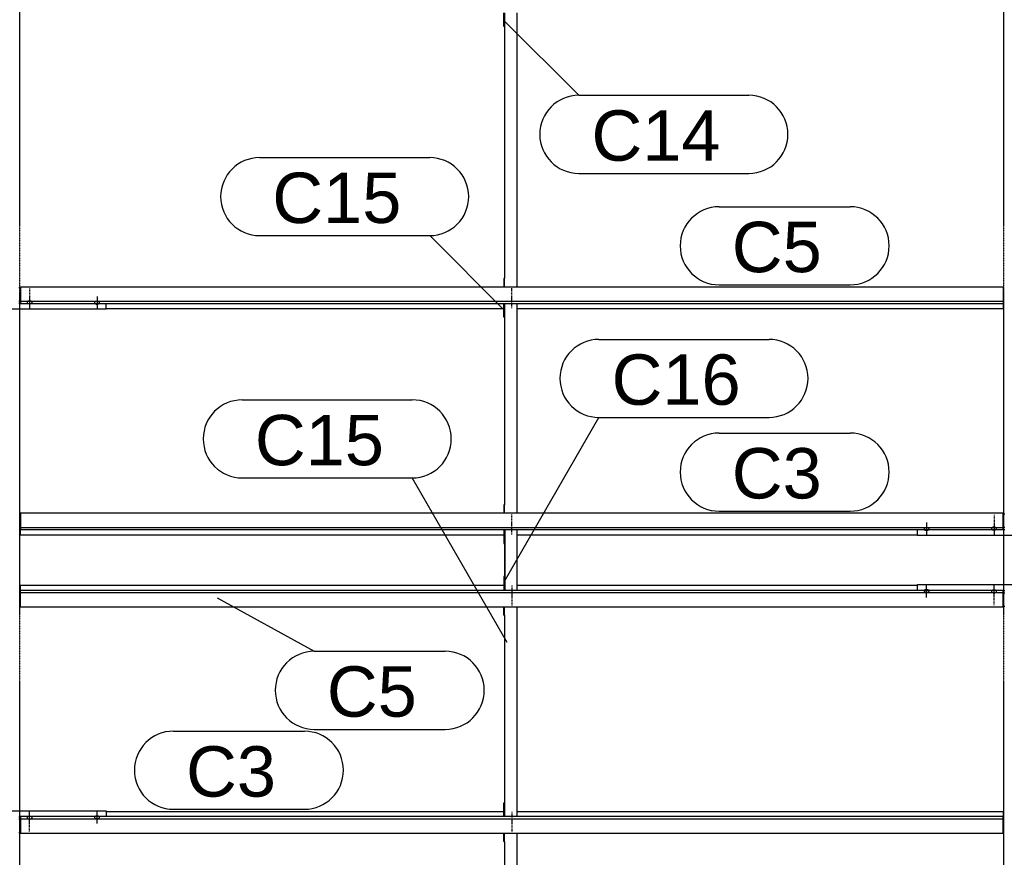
# Model space of a CAD drawing. Header units: millimetres. Extents: x -4888 to 73862, y -29046 to 15504.
# Tile 55 of 111: x 21000 to 24501, y 4238 to 7215. Entities that reach past the tile are written whole.
import ezdxf

# ---------------------------------------------------------------- set-up
doc = ezdxf.new("R2010")
doc.units = ezdxf.units.MM
doc.linetypes.add('DXK_LINE_DOT2', pattern=[3.9198, 1.9599, -1.9599])
doc.linetypes.add('DXK_LINE_DOT3', pattern=[5.9187, 2.979, -0.9799, 0.9799, -0.9799])
doc.styles.add('Arial', font='ARIAL.TTF', dxfattribs={"height": 0.2})

# ---------------------------------------------------------------- blocks, each defined once
blk = doc.blocks.new('GridLine-1953139-4947 - 1282')
at = {"color": 174, "linetype": 'DXK_LINE_DOT3'}
blk.add_line((21000, -1750), (21000, 12340), dxfattribs=at)
blk = doc.blocks.new('GridLine-1953139-4948 - 1282')
at = {"color": 174, "linetype": 'DXK_LINE_DOT3'}
blk.add_line((24500, -1750), (24500, 12340), dxfattribs=at)
blk = doc.blocks.new('Part-1953139-17086 - 1282')
at = {"color": 3, "linetype": 'Continuous'}
for p, q in [((21003, 5187.1), (21003, 5205.8)), ((21003, 5205.8), (22722, 5205.8)), ((21003, 5128.8), (21003, 5187.1)), ((24497, 5187.1), (21003, 5187.1)), ((22769, 5205.8), (24193, 5205.8)), ((24497, 5128.8), (24497, 5187.1)), ((21003, 5179.6), (24497, 5179.6)), ((21003, 5128.8), (24497, 5128.8))]:
    blk.add_line(p, q, dxfattribs=at)
blk = doc.blocks.new('Bolt-1953139-17511 - 1282')
at = {"color": 5, "linetype": 'DXK_LINE_DOT2'}
blk.add_line((24465, 5456.1), (24465, 5413.8), dxfattribs=at)
blk = doc.blocks.new('Bolt-1953139-17890 - 1282')
at = {"color": 5, "linetype": 'Continuous'}
for p, q in [((21266.2, 4381.4), (21266, 4380.9)), ((21266, 4380.9), (21266, 4380.5)), ((21266, 4380.5), (21266, 4380)), ((21266, 4380), (21266.2, 4379.5)), ((21266.4, 4381.9), (21266.2, 4381.4)), ((21266.2, 4379.5), (21266.4, 4379.1)), ((21266.7, 4382.3), (21266.4, 4381.9)), ((21266.4, 4379.1), (21266.7, 4378.6)), ((21267.1, 4382.7), (21266.7, 4382.3)), ((21266.7, 4378.6), (21267.1, 4378.2)), ((21267.5, 4383.1), (21267.1, 4382.7)), ((21267.1, 4378.2), (21267.5, 4377.8)), ((21268, 4383.5), (21267.5, 4383.1)), ((21267.5, 4377.8), (21268, 4377.4)), ((21268.6, 4383.9), (21268, 4383.5)), ((21268, 4377.4), (21268.6, 4377.1)), ((21269.3, 4384.2), (21268.6, 4383.9)), ((21268.6, 4377.1), (21269.3, 4376.8)), ((21270, 4384.5), (21269.3, 4384.2)), ((21270.8, 4384.7), (21270, 4384.5)), ((21271.6, 4384.9), (21270.8, 4384.7)), ((21272.4, 4385.1), (21271.6, 4384.9)), ((21273.2, 4385.2), (21272.4, 4385.1)), ((21274.1, 4385.2), (21273.2, 4385.2)), ((21275, 4385.3), (21274.1, 4385.2)), ((21275, 4358), (21275, 4400.3)), ((21275.9, 4385.2), (21275, 4385.3)), ((21276.8, 4385.2), (21275.9, 4385.2)), ((21277.6, 4385.1), (21276.8, 4385.2)), ((21278.4, 4384.9), (21277.6, 4385.1)), ((21279.2, 4384.7), (21278.4, 4384.9)), ((21280, 4384.5), (21279.2, 4384.7)), ((21280.7, 4384.2), (21280, 4384.5)), ((21281.4, 4383.9), (21280.7, 4384.2)), ((21280.7, 4376.8), (21281.4, 4377.1)), ((21282, 4383.5), (21281.4, 4383.9)), ((21281.4, 4377.1), (21282, 4377.4)), ((21282.5, 4383.1), (21282, 4383.5)), ((21282, 4377.4), (21282.5, 4377.8)), ((21282.9, 4382.7), (21282.5, 4383.1)), ((21282.5, 4377.8), (21282.9, 4378.2)), ((21283.3, 4382.3), (21282.9, 4382.7)), ((21282.9, 4378.2), (21283.3, 4378.6)), ((21283.6, 4381.9), (21283.3, 4382.3)), ((21283.3, 4378.6), (21283.6, 4379.1)), ((21283.8, 4381.4), (21283.6, 4381.9)), ((21283.6, 4379.1), (21283.8, 4379.5)), ((21284, 4380.9), (21283.8, 4381.4)), ((21283.8, 4379.5), (21284, 4380)), ((21284, 4380.5), (21284, 4380.9)), ((21284, 4380), (21284, 4380.5)), ((21269.3, 4376.8), (21270, 4376.5)), ((21270, 4376.5), (21270.8, 4376.3)), ((21270.8, 4376.3), (21271.6, 4376.1)), ((21271.6, 4376.1), (21272.4, 4375.9)), ((21272.4, 4375.9), (21273.2, 4375.8)), ((21273.2, 4375.8), (21274.1, 4375.7)), ((21274.1, 4375.7), (21275, 4375.7)), ((21275, 4375.7), (21275.9, 4375.7)), ((21275.9, 4375.7), (21276.8, 4375.8)), ((21276.8, 4375.8), (21277.6, 4375.9)), ((21277.6, 4375.9), (21278.4, 4376.1)), ((21278.4, 4376.1), (21279.2, 4376.3)), ((21279.2, 4376.3), (21280, 4376.5)), ((21280, 4376.5), (21280.7, 4376.8))]:
    blk.add_line(p, q, dxfattribs=at)
blk = doc.blocks.new('Part-1953139-17085 - 1282')
at = {"color": 3, "linetype": 'Continuous'}
for p, q in [((21003, 4382.8), (21003, 4324.5)), ((24497, 4382.8), (21003, 4382.8)), ((21307, 4401.5), (22722, 4401.5)), ((22769, 4401.5), (24497, 4401.5)), ((24497, 4401.5), (24497, 4382.8)), ((24497, 4324.5), (24497, 4382.8)), ((21003, 4375.3), (24497, 4375.3)), ((21003, 4324.5), (24497, 4324.5))]:
    blk.add_line(p, q, dxfattribs=at)
blk = doc.blocks.new('Part-1953139-17092 - 1282')
at = {"color": 3, "linetype": 'Continuous'}
for p, q in [((21003, 6265.5), (24497, 6265.5)), ((21003, 6265.5), (21003, 6207.2)), ((24497, 6265.5), (24497, 6207.2)), ((21003, 6214.7), (24497, 6214.7)), ((21003, 6207.2), (24497, 6207.2)), ((24497, 6207.2), (24497, 6188.5)), ((21307, 6188.5), (22722, 6188.5)), ((22769, 6188.5), (24497, 6188.5))]:
    blk.add_line(p, q, dxfattribs=at)
blk = doc.blocks.new('Part-1953139-17093 - 1282')
at = {"color": 3, "linetype": 'Continuous'}
for p, q in [((24497, 5461.2), (21003, 5461.2)), ((21003, 5461.2), (21003, 5402.9)), ((24497, 5402.9), (24497, 5461.2)), ((21003, 5410.4), (24497, 5410.4)), ((21003, 5402.9), (24497, 5402.9)), ((21003, 5384.2), (21003, 5402.9)), ((21003, 5384.2), (22722, 5384.2)), ((22769, 5384.2), (24193, 5384.2))]:
    blk.add_line(p, q, dxfattribs=at)
blk = doc.blocks.new('Bolt-1953139-17887 - 1282')
at = {"color": 5, "linetype": 'DXK_LINE_DOT2'}
blk.add_line((21035, 4329.6), (21035, 4371.9), dxfattribs=at)
blk = doc.blocks.new('Part-1953139-17507 - 1282')
at = {"color": 3, "linetype": 'Continuous'}
for p, q in [((24497, 5458.8), (24503, 5458.8)), ((24193, 5381.8), (24193, 5402.9)), ((24497, 5412.2), (24503, 5412.2)), ((24497, 5403.7), (24503, 5403.7)), ((24807, 5381.8), (24807, 5402.9)), ((24807, 5381.8), (24193, 5381.8))]:
    blk.add_line(p, q, dxfattribs=at)
blk = doc.blocks.new('Part-1953139-17710 - 1282')
at = {"color": 3, "linetype": 'Continuous'}
for p, q in [((20997, 6263), (21003, 6263)), ((20693, 6186.1), (20693, 6207.2)), ((20997, 6216.5), (21003, 6216.5)), ((20997, 6208), (21003, 6208)), ((21307, 6186.1), (21307, 6207.2)), ((21307, 6186.1), (20693, 6186.1))]:
    blk.add_line(p, q, dxfattribs=at)
blk = doc.blocks.new('Bolt-1953139-17510 - 1282')
at = {"color": 5, "linetype": 'Continuous'}
for p, q in [((24456.2, 5407.5), (24456, 5407.1)), ((24456, 5407.1), (24456, 5406.6)), ((24456, 5406.6), (24456, 5406.1)), ((24456, 5406.1), (24456.2, 5405.7)), ((24456.4, 5408), (24456.2, 5407.5)), ((24456.2, 5405.7), (24456.4, 5405.2)), ((24456.7, 5408.4), (24456.4, 5408)), ((24456.4, 5405.2), (24456.7, 5404.8)), ((24457.1, 5408.9), (24456.7, 5408.4)), ((24456.7, 5404.8), (24457.1, 5404.3)), ((24457.5, 5409.3), (24457.1, 5408.9)), ((24457.1, 5404.3), (24457.5, 5403.9)), ((24458, 5409.6), (24457.5, 5409.3)), ((24457.5, 5403.9), (24458, 5403.6)), ((24458.6, 5410), (24458, 5409.6)), ((24458, 5403.6), (24458.6, 5403.2)), ((24459.3, 5410.3), (24458.6, 5410)), ((24458.6, 5403.2), (24459.3, 5402.9)), ((24460, 5410.6), (24459.3, 5410.3)), ((24459.3, 5402.9), (24460, 5402.6)), ((24460.8, 5410.8), (24460, 5410.6)), ((24460, 5402.6), (24460.8, 5402.4)), ((24461.6, 5411), (24460.8, 5410.8)), ((24460.8, 5402.4), (24461.6, 5402.2)), ((24462.4, 5411.2), (24461.6, 5411)), ((24461.6, 5402.2), (24462.4, 5402)), ((24463.2, 5411.3), (24462.4, 5411.2)), ((24462.4, 5402), (24463.2, 5401.9)), ((24464.1, 5411.4), (24463.2, 5411.3)), ((24463.2, 5401.9), (24464.1, 5401.8)), ((24465, 5411.4), (24464.1, 5411.4)), ((24464.1, 5401.8), (24465, 5401.8)), ((24465, 5426.3), (24465, 5384)), ((24465.9, 5411.4), (24465, 5411.4)), ((24465, 5401.8), (24465.9, 5401.8)), ((24466.8, 5411.3), (24465.9, 5411.4)), ((24465.9, 5401.8), (24466.8, 5401.9)), ((24467.6, 5411.2), (24466.8, 5411.3)), ((24466.8, 5401.9), (24467.6, 5402)), ((24468.4, 5411), (24467.6, 5411.2)), ((24467.6, 5402), (24468.4, 5402.2)), ((24469.2, 5410.8), (24468.4, 5411)), ((24468.4, 5402.2), (24469.2, 5402.4)), ((24470, 5410.6), (24469.2, 5410.8)), ((24469.2, 5402.4), (24470, 5402.6)), ((24470.7, 5410.3), (24470, 5410.6)), ((24470, 5402.6), (24470.7, 5402.9)), ((24471.4, 5410), (24470.7, 5410.3)), ((24470.7, 5402.9), (24471.4, 5403.2)), ((24472, 5409.6), (24471.4, 5410)), ((24471.4, 5403.2), (24472, 5403.6)), ((24472.5, 5409.3), (24472, 5409.6)), ((24472, 5403.6), (24472.5, 5403.9)), ((24472.9, 5408.9), (24472.5, 5409.3)), ((24472.5, 5403.9), (24472.9, 5404.3)), ((24473.3, 5408.4), (24472.9, 5408.9)), ((24472.9, 5404.3), (24473.3, 5404.8)), ((24473.6, 5408), (24473.3, 5408.4)), ((24473.3, 5404.8), (24473.6, 5405.2)), ((24473.8, 5407.5), (24473.6, 5408)), ((24473.6, 5405.2), (24473.8, 5405.7)), ((24474, 5407.1), (24473.8, 5407.5)), ((24473.8, 5405.7), (24474, 5406.1)), ((24474, 5406.6), (24474, 5407.1)), ((24474, 5406.1), (24474, 5406.6))]:
    blk.add_line(p, q, dxfattribs=at)
blk = doc.blocks.new('Bolt-1953139-17513 - 1282')
at = {"color": 5, "linetype": 'Continuous'}
for p, q in [((24225, 5427.8), (24225, 5385.4)), ((24216.2, 5406.2), (24216, 5405.7)), ((24216, 5405.7), (24216, 5405.2)), ((24216, 5405.2), (24216, 5404.8)), ((24216, 5404.8), (24216.2, 5404.3)), ((24216.4, 5406.6), (24216.2, 5406.2)), ((24216.2, 5404.3), (24216.4, 5403.9)), ((24216.7, 5407.1), (24216.4, 5406.6)), ((24216.4, 5403.9), (24216.7, 5403.4)), ((24217.1, 5407.5), (24216.7, 5407.1)), ((24216.7, 5403.4), (24217.1, 5403)), ((24217.5, 5407.9), (24217.1, 5407.5)), ((24217.1, 5403), (24217.5, 5402.6)), ((24218, 5408.3), (24217.5, 5407.9)), ((24217.5, 5402.6), (24218, 5402.2)), ((24218.6, 5408.6), (24218, 5408.3)), ((24218, 5402.2), (24218.6, 5401.9)), ((24219.3, 5408.9), (24218.6, 5408.6)), ((24218.6, 5401.9), (24219.3, 5401.5)), ((24220, 5409.2), (24219.3, 5408.9)), ((24219.3, 5401.5), (24220, 5401.3)), ((24220.8, 5409.5), (24220, 5409.2)), ((24220, 5401.3), (24220.8, 5401)), ((24221.6, 5409.7), (24220.8, 5409.5)), ((24220.8, 5401), (24221.6, 5400.8)), ((24222.4, 5409.8), (24221.6, 5409.7)), ((24221.6, 5400.8), (24222.4, 5400.7)), ((24223.2, 5409.9), (24222.4, 5409.8)), ((24222.4, 5400.7), (24223.2, 5400.5)), ((24224.1, 5410), (24223.2, 5409.9)), ((24223.2, 5400.5), (24224.1, 5400.5)), ((24225, 5410), (24224.1, 5410)), ((24224.1, 5400.5), (24225, 5400.5)), ((24225.9, 5410), (24225, 5410)), ((24225, 5400.5), (24225.9, 5400.5)), ((24226.8, 5409.9), (24225.9, 5410)), ((24225.9, 5400.5), (24226.8, 5400.5)), ((24227.6, 5409.8), (24226.8, 5409.9)), ((24226.8, 5400.5), (24227.6, 5400.7)), ((24228.4, 5409.7), (24227.6, 5409.8)), ((24227.6, 5400.7), (24228.4, 5400.8)), ((24229.2, 5409.5), (24228.4, 5409.7)), ((24228.4, 5400.8), (24229.2, 5401)), ((24230, 5409.2), (24229.2, 5409.5)), ((24229.2, 5401), (24230, 5401.3)), ((24230.7, 5408.9), (24230, 5409.2)), ((24230, 5401.3), (24230.7, 5401.5)), ((24231.4, 5408.6), (24230.7, 5408.9)), ((24230.7, 5401.5), (24231.4, 5401.9)), ((24232, 5408.3), (24231.4, 5408.6)), ((24231.4, 5401.9), (24232, 5402.2)), ((24232.5, 5407.9), (24232, 5408.3)), ((24232, 5402.2), (24232.5, 5402.6)), ((24232.9, 5407.5), (24232.5, 5407.9)), ((24232.5, 5402.6), (24232.9, 5403)), ((24233.3, 5407.1), (24232.9, 5407.5)), ((24232.9, 5403), (24233.3, 5403.4)), ((24233.6, 5406.6), (24233.3, 5407.1)), ((24233.3, 5403.4), (24233.6, 5403.9)), ((24233.8, 5406.2), (24233.6, 5406.6)), ((24233.6, 5403.9), (24233.8, 5404.3)), ((24234, 5405.7), (24233.8, 5406.2)), ((24233.8, 5404.3), (24234, 5404.8)), ((24234, 5405.2), (24234, 5405.7)), ((24234, 5404.8), (24234, 5405.2))]:
    blk.add_line(p, q, dxfattribs=at)
blk = doc.blocks.new('Bolt-1953139-17713 - 1282')
at = {"color": 5, "linetype": 'Continuous'}
for p, q in [((21026.2, 6211.8), (21026, 6211.3)), ((21026, 6211.3), (21026, 6210.9)), ((21026, 6210.9), (21026, 6210.4)), ((21026, 6210.4), (21026.2, 6209.9)), ((21026.4, 6212.3), (21026.2, 6211.8)), ((21026.2, 6209.9), (21026.4, 6209.5)), ((21026.7, 6212.7), (21026.4, 6212.3)), ((21026.4, 6209.5), (21026.7, 6209)), ((21027.1, 6213.1), (21026.7, 6212.7)), ((21026.7, 6209), (21027.1, 6208.6)), ((21027.5, 6213.5), (21027.1, 6213.1)), ((21027.1, 6208.6), (21027.5, 6208.2)), ((21028, 6213.9), (21027.5, 6213.5)), ((21027.5, 6208.2), (21028, 6207.8)), ((21028.6, 6214.3), (21028, 6213.9)), ((21028, 6207.8), (21028.6, 6207.5)), ((21029.3, 6214.6), (21028.6, 6214.3)), ((21028.6, 6207.5), (21029.3, 6207.2)), ((21030, 6214.9), (21029.3, 6214.6)), ((21029.3, 6207.2), (21030, 6206.9)), ((21030.8, 6215.1), (21030, 6214.9)), ((21030, 6206.9), (21030.8, 6206.7)), ((21031.6, 6215.3), (21030.8, 6215.1)), ((21030.8, 6206.7), (21031.6, 6206.4)), ((21032.4, 6215.5), (21031.6, 6215.3)), ((21031.6, 6206.4), (21032.4, 6206.3)), ((21033.2, 6215.6), (21032.4, 6215.5)), ((21032.4, 6206.3), (21033.2, 6206.2)), ((21034.1, 6215.6), (21033.2, 6215.6)), ((21033.2, 6206.2), (21034.1, 6206.1)), ((21035, 6215.7), (21034.1, 6215.6)), ((21034.1, 6206.1), (21035, 6206.1)), ((21035, 6230.6), (21035, 6188.3)), ((21035.9, 6215.6), (21035, 6215.7)), ((21035, 6206.1), (21035.9, 6206.1)), ((21036.8, 6215.6), (21035.9, 6215.6)), ((21035.9, 6206.1), (21036.8, 6206.2)), ((21037.6, 6215.5), (21036.8, 6215.6)), ((21036.8, 6206.2), (21037.6, 6206.3)), ((21038.4, 6215.3), (21037.6, 6215.5)), ((21037.6, 6206.3), (21038.4, 6206.4)), ((21039.2, 6215.1), (21038.4, 6215.3)), ((21038.4, 6206.4), (21039.2, 6206.7)), ((21040, 6214.9), (21039.2, 6215.1)), ((21039.2, 6206.7), (21040, 6206.9)), ((21040.7, 6214.6), (21040, 6214.9)), ((21040, 6206.9), (21040.7, 6207.2)), ((21041.4, 6214.3), (21040.7, 6214.6)), ((21040.7, 6207.2), (21041.4, 6207.5)), ((21042, 6213.9), (21041.4, 6214.3)), ((21041.4, 6207.5), (21042, 6207.8)), ((21042.5, 6213.5), (21042, 6213.9)), ((21042, 6207.8), (21042.5, 6208.2)), ((21042.9, 6213.1), (21042.5, 6213.5)), ((21042.5, 6208.2), (21042.9, 6208.6)), ((21043.3, 6212.7), (21042.9, 6213.1)), ((21042.9, 6208.6), (21043.3, 6209)), ((21043.6, 6212.3), (21043.3, 6212.7)), ((21043.3, 6209), (21043.6, 6209.5)), ((21043.8, 6211.8), (21043.6, 6212.3)), ((21043.6, 6209.5), (21043.8, 6209.9)), ((21044, 6211.3), (21043.8, 6211.8)), ((21043.8, 6209.9), (21044, 6210.4)), ((21044, 6210.9), (21044, 6211.3)), ((21044, 6210.4), (21044, 6210.9))]:
    blk.add_line(p, q, dxfattribs=at)
blk = doc.blocks.new('Bolt-1953139-17714 - 1282')
at = {"color": 5, "linetype": 'DXK_LINE_DOT2'}
blk.add_line((21035, 6260.4), (21035, 6218.1), dxfattribs=at)
blk = doc.blocks.new('Bolt-1953139-17716 - 1282')
at = {"color": 5, "linetype": 'Continuous'}
for p, q in [((21266.2, 6210.5), (21266, 6210)), ((21266, 6210), (21266, 6209.5)), ((21266, 6209.5), (21266, 6209.1)), ((21266, 6209.1), (21266.2, 6208.6)), ((21266.4, 6210.9), (21266.2, 6210.5)), ((21266.2, 6208.6), (21266.4, 6208.1)), ((21266.7, 6211.4), (21266.4, 6210.9)), ((21266.4, 6208.1), (21266.7, 6207.7)), ((21267.1, 6211.8), (21266.7, 6211.4)), ((21266.7, 6207.7), (21267.1, 6207.3)), ((21267.5, 6212.2), (21267.1, 6211.8)), ((21267.1, 6207.3), (21267.5, 6206.9)), ((21268, 6212.6), (21267.5, 6212.2)), ((21267.5, 6206.9), (21268, 6206.5)), ((21268.6, 6212.9), (21268, 6212.6)), ((21268, 6206.5), (21268.6, 6206.1)), ((21269.3, 6213.2), (21268.6, 6212.9)), ((21268.6, 6206.1), (21269.3, 6205.8)), ((21270, 6213.5), (21269.3, 6213.2)), ((21269.3, 6205.8), (21270, 6205.5)), ((21270.8, 6213.7), (21270, 6213.5)), ((21270, 6205.5), (21270.8, 6205.3)), ((21271.6, 6213.9), (21270.8, 6213.7)), ((21270.8, 6205.3), (21271.6, 6205.1)), ((21272.4, 6214.1), (21271.6, 6213.9)), ((21271.6, 6205.1), (21272.4, 6204.9)), ((21273.2, 6214.2), (21272.4, 6214.1)), ((21272.4, 6204.9), (21273.2, 6204.8)), ((21274.1, 6214.3), (21273.2, 6214.2)), ((21273.2, 6204.8), (21274.1, 6204.8)), ((21275, 6214.3), (21274.1, 6214.3)), ((21274.1, 6204.8), (21275, 6204.7)), ((21275, 6232), (21275, 6189.7)), ((21275.9, 6214.3), (21275, 6214.3)), ((21275, 6204.7), (21275.9, 6204.8)), ((21276.8, 6214.2), (21275.9, 6214.3)), ((21275.9, 6204.8), (21276.8, 6204.8)), ((21277.6, 6214.1), (21276.8, 6214.2)), ((21276.8, 6204.8), (21277.6, 6204.9)), ((21278.4, 6213.9), (21277.6, 6214.1)), ((21277.6, 6204.9), (21278.4, 6205.1)), ((21279.2, 6213.7), (21278.4, 6213.9)), ((21278.4, 6205.1), (21279.2, 6205.3)), ((21280, 6213.5), (21279.2, 6213.7)), ((21279.2, 6205.3), (21280, 6205.5)), ((21280.7, 6213.2), (21280, 6213.5)), ((21280, 6205.5), (21280.7, 6205.8)), ((21281.4, 6212.9), (21280.7, 6213.2)), ((21280.7, 6205.8), (21281.4, 6206.1)), ((21282, 6212.6), (21281.4, 6212.9)), ((21281.4, 6206.1), (21282, 6206.5)), ((21282.5, 6212.2), (21282, 6212.6)), ((21282, 6206.5), (21282.5, 6206.9)), ((21282.9, 6211.8), (21282.5, 6212.2)), ((21282.5, 6206.9), (21282.9, 6207.3)), ((21283.3, 6211.4), (21282.9, 6211.8)), ((21282.9, 6207.3), (21283.3, 6207.7)), ((21283.6, 6210.9), (21283.3, 6211.4)), ((21283.3, 6207.7), (21283.6, 6208.1)), ((21283.8, 6210.5), (21283.6, 6210.9)), ((21283.6, 6208.1), (21283.8, 6208.6)), ((21284, 6210), (21283.8, 6210.5)), ((21283.8, 6208.6), (21284, 6209.1)), ((21284, 6209.5), (21284, 6210)), ((21284, 6209.1), (21284, 6209.5))]:
    blk.add_line(p, q, dxfattribs=at)
blk = doc.blocks.new('Part-1953139-18440 - 1282')
at = {"color": 3, "linetype": 'Continuous'}
for p, q in [((22722, 4295), (22722, 4324.5)), ((22724, 4295), (22724, 4324.5)), ((22769, 3349.9), (22769, 4324.5)), ((22722, 4295), (22724, 4295)), ((22724, 4295), (22724, 3349.9)), ((22722, 3349.9), (22722, 3399.3)), ((22722, 3399.3), (22724, 3399.3))]:
    blk.add_line(p, q, dxfattribs=at)
blk = doc.blocks.new('Bolt-1953139-18442 - 1282')
at = {"color": 5, "linetype": 'DXK_LINE_DOT2'}
blk.add_line((22750, 4399.6), (22750, 4357.3), dxfattribs=at)
blk = doc.blocks.new('Part-1953139-17885 - 1282')
at = {"color": 3, "linetype": 'Continuous'}
for p, q in [((20693, 4382.8), (20693, 4403.9)), ((20693, 4403.9), (21307, 4403.9)), ((20997, 4382), (21003, 4382)), ((21307, 4403.9), (21307, 4382.8)), ((20997, 4373.5), (21003, 4373.5)), ((20997, 4327), (21003, 4327))]:
    blk.add_line(p, q, dxfattribs=at)
blk = doc.blocks.new('Bolt-1953139-17886 - 1282')
at = {"color": 5, "linetype": 'Continuous'}
for p, q in [((21026.2, 4380.1), (21026, 4379.6)), ((21026, 4379.6), (21026, 4379.1)), ((21026, 4379.1), (21026, 4378.7)), ((21026, 4378.7), (21026.2, 4378.2)), ((21026.4, 4380.5), (21026.2, 4380.1)), ((21026.2, 4378.2), (21026.4, 4377.7)), ((21026.7, 4381), (21026.4, 4380.5)), ((21026.4, 4377.7), (21026.7, 4377.3)), ((21027.1, 4381.4), (21026.7, 4381)), ((21026.7, 4377.3), (21027.1, 4376.9)), ((21027.5, 4381.8), (21027.1, 4381.4)), ((21028, 4382.2), (21027.5, 4381.8)), ((21028.6, 4382.5), (21028, 4382.2)), ((21029.3, 4382.8), (21028.6, 4382.5)), ((21030, 4383.1), (21029.3, 4382.8)), ((21030.8, 4383.3), (21030, 4383.1)), ((21031.6, 4383.6), (21030.8, 4383.3)), ((21032.4, 4383.7), (21031.6, 4383.6)), ((21033.2, 4383.8), (21032.4, 4383.7)), ((21034.1, 4383.9), (21033.2, 4383.8)), ((21035, 4383.9), (21034.1, 4383.9)), ((21035, 4359.4), (21035, 4401.7)), ((21035.9, 4383.9), (21035, 4383.9)), ((21036.8, 4383.8), (21035.9, 4383.9)), ((21037.6, 4383.7), (21036.8, 4383.8)), ((21038.4, 4383.6), (21037.6, 4383.7)), ((21039.2, 4383.3), (21038.4, 4383.6)), ((21040, 4383.1), (21039.2, 4383.3)), ((21040.7, 4382.8), (21040, 4383.1)), ((21041.4, 4382.5), (21040.7, 4382.8)), ((21042, 4382.2), (21041.4, 4382.5)), ((21042.5, 4381.8), (21042, 4382.2)), ((21042.9, 4381.4), (21042.5, 4381.8)), ((21043.3, 4381), (21042.9, 4381.4)), ((21042.9, 4376.9), (21043.3, 4377.3)), ((21043.6, 4380.5), (21043.3, 4381)), ((21043.3, 4377.3), (21043.6, 4377.7)), ((21043.8, 4380.1), (21043.6, 4380.5)), ((21043.6, 4377.7), (21043.8, 4378.2)), ((21044, 4379.6), (21043.8, 4380.1)), ((21043.8, 4378.2), (21044, 4378.7)), ((21044, 4379.1), (21044, 4379.6)), ((21044, 4378.7), (21044, 4379.1)), ((21027.1, 4376.9), (21027.5, 4376.5)), ((21027.5, 4376.5), (21028, 4376.1)), ((21028, 4376.1), (21028.6, 4375.7)), ((21028.6, 4375.7), (21029.3, 4375.4)), ((21029.3, 4375.4), (21030, 4375.1)), ((21030, 4375.1), (21030.8, 4374.9)), ((21030.8, 4374.9), (21031.6, 4374.7)), ((21031.6, 4374.7), (21032.4, 4374.5)), ((21032.4, 4374.5), (21033.2, 4374.4)), ((21033.2, 4374.4), (21034.1, 4374.4)), ((21034.1, 4374.4), (21035, 4374.3)), ((21035, 4374.3), (21035.9, 4374.4)), ((21035.9, 4374.4), (21036.8, 4374.4)), ((21036.8, 4374.4), (21037.6, 4374.5)), ((21037.6, 4374.5), (21038.4, 4374.7)), ((21038.4, 4374.7), (21039.2, 4374.9)), ((21039.2, 4374.9), (21040, 4375.1)), ((21040, 4375.1), (21040.7, 4375.4)), ((21040.7, 4375.4), (21041.4, 4375.7)), ((21041.4, 4375.7), (21042, 4376.1)), ((21042, 4376.1), (21042.5, 4376.5)), ((21042.5, 4376.5), (21042.9, 4376.9))]:
    blk.add_line(p, q, dxfattribs=at)
blk = doc.blocks.new('Bolt-1953139-18464 - 1282')
at = {"color": 5, "linetype": 'DXK_LINE_DOT2'}
blk.add_line((22750, 5415.9), (22750, 5458.2), dxfattribs=at)
blk = doc.blocks.new('Part-1953139-17913 - 1282')
at = {"color": 3, "linetype": 'Continuous'}
for p, q in [((24193, 5187.1), (24193, 5208.2)), ((24193, 5208.2), (24807, 5208.2)), ((24497, 5186.3), (24503, 5186.3)), ((24807, 5208.2), (24807, 5187.1)), ((24497, 5177.8), (24503, 5177.8)), ((24497, 5131.2), (24503, 5131.2))]:
    blk.add_line(p, q, dxfattribs=at)
blk = doc.blocks.new('Bolt-1953139-17916 - 1282')
at = {"color": 5, "linetype": 'Continuous'}
for p, q in [((24456.2, 5184.3), (24456, 5183.9)), ((24456, 5183.9), (24456, 5183.4)), ((24456, 5183.4), (24456, 5182.9)), ((24456, 5182.9), (24456.2, 5182.5)), ((24456.4, 5184.8), (24456.2, 5184.3)), ((24456.2, 5182.5), (24456.4, 5182)), ((24456.7, 5185.2), (24456.4, 5184.8)), ((24457.1, 5185.7), (24456.7, 5185.2)), ((24457.5, 5186.1), (24457.1, 5185.7)), ((24458, 5186.4), (24457.5, 5186.1)), ((24458.6, 5186.8), (24458, 5186.4)), ((24459.3, 5187.1), (24458.6, 5186.8)), ((24460, 5187.4), (24459.3, 5187.1)), ((24460.8, 5187.6), (24460, 5187.4)), ((24461.6, 5187.8), (24460.8, 5187.6)), ((24462.4, 5188), (24461.6, 5187.8)), ((24463.2, 5188.1), (24462.4, 5188)), ((24464.1, 5188.2), (24463.2, 5188.1)), ((24465, 5188.2), (24464.1, 5188.2)), ((24465, 5163.7), (24465, 5206)), ((24465.9, 5188.2), (24465, 5188.2)), ((24466.8, 5188.1), (24465.9, 5188.2)), ((24467.6, 5188), (24466.8, 5188.1)), ((24468.4, 5187.8), (24467.6, 5188)), ((24469.2, 5187.6), (24468.4, 5187.8)), ((24470, 5187.4), (24469.2, 5187.6)), ((24470.7, 5187.1), (24470, 5187.4)), ((24471.4, 5186.8), (24470.7, 5187.1)), ((24472, 5186.4), (24471.4, 5186.8)), ((24472.5, 5186.1), (24472, 5186.4)), ((24472.9, 5185.7), (24472.5, 5186.1)), ((24473.3, 5185.2), (24472.9, 5185.7)), ((24473.6, 5184.8), (24473.3, 5185.2)), ((24473.8, 5184.3), (24473.6, 5184.8)), ((24473.6, 5182), (24473.8, 5182.5)), ((24474, 5183.9), (24473.8, 5184.3)), ((24473.8, 5182.5), (24474, 5182.9)), ((24474, 5183.4), (24474, 5183.9)), ((24474, 5182.9), (24474, 5183.4)), ((24456.4, 5182), (24456.7, 5181.6)), ((24456.7, 5181.6), (24457.1, 5181.1)), ((24457.1, 5181.1), (24457.5, 5180.7)), ((24457.5, 5180.7), (24458, 5180.4)), ((24458, 5180.4), (24458.6, 5180)), ((24458.6, 5180), (24459.3, 5179.7)), ((24459.3, 5179.7), (24460, 5179.4)), ((24460, 5179.4), (24460.8, 5179.2)), ((24460.8, 5179.2), (24461.6, 5179)), ((24461.6, 5179), (24462.4, 5178.8)), ((24462.4, 5178.8), (24463.2, 5178.7)), ((24463.2, 5178.7), (24464.1, 5178.6)), ((24464.1, 5178.6), (24465, 5178.6)), ((24465, 5178.6), (24465.9, 5178.6)), ((24465.9, 5178.6), (24466.8, 5178.7)), ((24466.8, 5178.7), (24467.6, 5178.8)), ((24467.6, 5178.8), (24468.4, 5179)), ((24468.4, 5179), (24469.2, 5179.2)), ((24469.2, 5179.2), (24470, 5179.4)), ((24470, 5179.4), (24470.7, 5179.7)), ((24470.7, 5179.7), (24471.4, 5180)), ((24471.4, 5180), (24472, 5180.4)), ((24472, 5180.4), (24472.5, 5180.7)), ((24472.5, 5180.7), (24472.9, 5181.1)), ((24472.9, 5181.1), (24473.3, 5181.6)), ((24473.3, 5181.6), (24473.6, 5182))]:
    blk.add_line(p, q, dxfattribs=at)
blk = doc.blocks.new('Bolt-1953139-17917 - 1282')
at = {"color": 5, "linetype": 'DXK_LINE_DOT2'}
blk.add_line((24465, 5133.9), (24465, 5176.2), dxfattribs=at)
blk = doc.blocks.new('Bolt-1953139-17919 - 1282')
at = {"color": 5, "linetype": 'Continuous'}
for p, q in [((24216.2, 5185.7), (24216, 5185.2)), ((24216, 5185.2), (24216, 5184.8)), ((24216, 5184.8), (24216, 5184.3)), ((24216, 5184.3), (24216.2, 5183.8)), ((24216.4, 5186.1), (24216.2, 5185.7)), ((24216.2, 5183.8), (24216.4, 5183.4)), ((24216.7, 5186.6), (24216.4, 5186.1)), ((24216.4, 5183.4), (24216.7, 5182.9)), ((24217.1, 5187), (24216.7, 5186.6)), ((24216.7, 5182.9), (24217.1, 5182.5)), ((24217.5, 5187.4), (24217.1, 5187)), ((24217.1, 5182.5), (24217.5, 5182.1)), ((24218, 5187.8), (24217.5, 5187.4)), ((24218.6, 5188.1), (24218, 5187.8)), ((24219.3, 5188.5), (24218.6, 5188.1)), ((24220, 5188.7), (24219.3, 5188.5)), ((24220.8, 5189), (24220, 5188.7)), ((24221.6, 5189.2), (24220.8, 5189)), ((24222.4, 5189.3), (24221.6, 5189.2)), ((24223.2, 5189.5), (24222.4, 5189.3)), ((24224.1, 5189.5), (24223.2, 5189.5)), ((24225, 5189.5), (24224.1, 5189.5)), ((24225, 5162.2), (24225, 5204.6)), ((24225.9, 5189.5), (24225, 5189.5)), ((24226.8, 5189.5), (24225.9, 5189.5)), ((24227.6, 5189.3), (24226.8, 5189.5)), ((24228.4, 5189.2), (24227.6, 5189.3)), ((24229.2, 5189), (24228.4, 5189.2)), ((24230, 5188.7), (24229.2, 5189)), ((24230.7, 5188.5), (24230, 5188.7)), ((24231.4, 5188.1), (24230.7, 5188.5)), ((24232, 5187.8), (24231.4, 5188.1)), ((24232.5, 5187.4), (24232, 5187.8)), ((24232.9, 5187), (24232.5, 5187.4)), ((24232.5, 5182.1), (24232.9, 5182.5)), ((24233.3, 5186.6), (24232.9, 5187)), ((24232.9, 5182.5), (24233.3, 5182.9)), ((24233.6, 5186.1), (24233.3, 5186.6)), ((24233.3, 5182.9), (24233.6, 5183.4)), ((24233.8, 5185.7), (24233.6, 5186.1)), ((24233.6, 5183.4), (24233.8, 5183.8)), ((24234, 5185.2), (24233.8, 5185.7)), ((24233.8, 5183.8), (24234, 5184.3)), ((24234, 5184.8), (24234, 5185.2)), ((24234, 5184.3), (24234, 5184.8)), ((24217.5, 5182.1), (24218, 5181.7)), ((24218, 5181.7), (24218.6, 5181.4)), ((24218.6, 5181.4), (24219.3, 5181.1)), ((24219.3, 5181.1), (24220, 5180.8)), ((24220, 5180.8), (24220.8, 5180.5)), ((24220.8, 5180.5), (24221.6, 5180.3)), ((24221.6, 5180.3), (24222.4, 5180.2)), ((24222.4, 5180.2), (24223.2, 5180.1)), ((24223.2, 5180.1), (24224.1, 5180)), ((24224.1, 5180), (24225, 5180)), ((24225, 5180), (24225.9, 5180)), ((24225.9, 5180), (24226.8, 5180.1)), ((24226.8, 5180.1), (24227.6, 5180.2)), ((24227.6, 5180.2), (24228.4, 5180.3)), ((24228.4, 5180.3), (24229.2, 5180.5)), ((24229.2, 5180.5), (24230, 5180.8)), ((24230, 5180.8), (24230.7, 5181.1)), ((24230.7, 5181.1), (24231.4, 5181.4)), ((24231.4, 5181.4), (24232, 5181.7)), ((24232, 5181.7), (24232.5, 5182.1))]:
    blk.add_line(p, q, dxfattribs=at)
blk = doc.blocks.new('Part-1953139-18463 - 1282')
at = {"color": 3, "linetype": 'Continuous'}
for p, q in [((22722, 6157.9), (22722, 6207.2)), ((22724, 6207.2), (22724, 5490.8)), ((22769, 5461.2), (22769, 6207.2)), ((22724, 6157.9), (22722, 6157.9)), ((22724, 5490.8), (22722, 5490.8)), ((22722, 5490.8), (22722, 5461.2)), ((22724, 5461.2), (22724, 5490.8))]:
    blk.add_line(p, q, dxfattribs=at)
blk = doc.blocks.new('Bolt-1953139-18441 - 1282')
at = {"color": 5, "linetype": 'DXK_LINE_DOT2'}
blk.add_line((22750, 4369.8), (22750, 4327.5), dxfattribs=at)
blk = doc.blocks.new('Part-1953139-18443 - 1282')
at = {"color": 3, "linetype": 'Continuous'}
for p, q in [((22722, 5099.2), (22722, 5128.8)), ((22724, 5099.2), (22724, 5128.8)), ((22769, 4382.8), (22769, 5128.8)), ((22722, 5099.2), (22724, 5099.2)), ((22724, 5099.2), (22724, 4382.8)), ((22722, 4382.8), (22722, 4432.1)), ((22722, 4432.1), (22724, 4432.1))]:
    blk.add_line(p, q, dxfattribs=at)
blk = doc.blocks.new('Bolt-1953139-18444 - 1282')
at = {"color": 5, "linetype": 'DXK_LINE_DOT2'}
blk.add_line((22750, 5174.1), (22750, 5131.8), dxfattribs=at)
blk = doc.blocks.new('Bolt-1953139-18445 - 1282')
at = {"color": 5, "linetype": 'DXK_LINE_DOT2'}
blk.add_line((22750, 5203.9), (22750, 5161.6), dxfattribs=at)
blk = doc.blocks.new('Part-1953139-18460 - 1282')
at = {"color": 3, "linetype": 'Continuous'}
for p, q in [((22722, 7190.7), (22722, 7240.1)), ((22724, 7240.1), (22724, 6295)), ((22769, 6265.5), (22769, 7240.1)), ((22724, 7190.7), (22722, 7190.7)), ((22724, 6295), (22722, 6295)), ((22722, 6295), (22722, 6265.5)), ((22724, 6265.5), (22724, 6295))]:
    blk.add_line(p, q, dxfattribs=at)
blk = doc.blocks.new('Bolt-1953139-18461 - 1282')
at = {"color": 5, "linetype": 'DXK_LINE_DOT2'}
blk.add_line((22750, 6220.2), (22750, 6262.5), dxfattribs=at)
blk = doc.blocks.new('Bolt-1953139-18462 - 1282')
at = {"color": 5, "linetype": 'DXK_LINE_DOT2'}
blk.add_line((22750, 6190.4), (22750, 6232.7), dxfattribs=at)
blk = doc.blocks.new('Bolt-1953139-18465 - 1282')
at = {"color": 5, "linetype": 'DXK_LINE_DOT2'}
blk.add_line((22750, 5386.1), (22750, 5428.4), dxfattribs=at)
blk = doc.blocks.new('Part-1953139-18912 - 1282')
at = {"color": 3, "linetype": 'Continuous'}
for p, q in [((22722, 5402.9), (22722, 5353.6)), ((22724, 5402.9), (22724, 5193.4)), ((22726, 5187.1), (22726, 5402.9)), ((22769, 5187.1), (22769, 5402.9)), ((22722, 5353.6), (22724, 5353.6)), ((22724, 5236.4), (22722, 5236.4)), ((22722, 5236.4), (22722, 5187.1)), ((22724, 5187.1), (22724, 5193.4))]:
    blk.add_line(p, q, dxfattribs=at)
blk = doc.blocks.new('Mark-1953139-19253 - 1282')
at = {"color": 136, "linetype": 'Continuous'}
for p, q in [((21546.7, 4686.5), (22012.5, 4686.5)), ((21546.7, 4409), (22012.5, 4409))]:
    blk.add_line(p, q, dxfattribs=at)
for centre, radius, start, end in [((21546.7, 4547.7), 138.8, 90, 270), ((22012.5, 4547.7), 138.7, 270, 90)]:
    blk.add_arc(centre, radius, start, end, dxfattribs=at)
at = {"color": 0}
blk.add_wipeout([(21911.3, 4454), (21911.3, 4641.5), (21591.7, 4641.5), (21591.7, 4454)], dxfattribs=at)
blk.add_wipeout([(21911.3, 4454), (21911.3, 4641.5), (21591.7, 4641.5), (21591.7, 4454)], dxfattribs=at)
at = {"color": 2, "style": 'Arial'}
blk.add_text('C3', height=179.08, dxfattribs=at).set_placement((21591.7, 4454))
blk = doc.blocks.new('Mark-1953139-19261 - 1282')
at = {"color": 136, "linetype": 'Continuous'}
for p, q in [((23487.5, 5746.2), (23953.2, 5746.2)), ((23487.5, 5468.7), (23953.2, 5468.7))]:
    blk.add_line(p, q, dxfattribs=at)
for centre, start, end in [((23487.5, 5607.4), 90, 270), ((23953.2, 5607.4), 270, 90)]:
    blk.add_arc(centre, 138.7, start, end, dxfattribs=at)
at = {"color": 0}
blk.add_wipeout([(23852, 5513.7), (23852, 5701.2), (23532.5, 5701.2), (23532.5, 5513.7)], dxfattribs=at)
blk.add_wipeout([(23852, 5513.7), (23852, 5701.2), (23532.5, 5701.2), (23532.5, 5513.7)], dxfattribs=at)
at = {"color": 2, "style": 'Arial'}
blk.add_text('C3', height=179.08, dxfattribs=at).set_placement((23532.5, 5513.7))
blk = doc.blocks.new('Mark-1953139-19639 - 1282')
at = {"color": 136, "linetype": 'Continuous'}
for p, q in [((21791.4, 5864.2), (22396.1, 5864.2)), ((21791.4, 5586.7), (22396.1, 5586.7)), ((22733.6, 5002.1), (22396.1, 5586.7))]:
    blk.add_line(p, q, dxfattribs=at)
for centre, radius, start, end in [((21791.4, 5725.4), 138.7, 90, 270), ((22396.1, 5725.4), 138.8, 270, 90)]:
    blk.add_arc(centre, radius, start, end, dxfattribs=at)
at = {"color": 0}
blk.add_wipeout([(22294.9, 5631.7), (22294.9, 5819.2), (21836.4, 5819.2), (21836.4, 5631.7)], dxfattribs=at)
blk.add_wipeout([(22294.9, 5631.7), (22294.9, 5819.2), (21836.4, 5819.2), (21836.4, 5631.7)], dxfattribs=at)
at = {"color": 2, "style": 'Arial'}
blk.add_text('C15', height=179.08, dxfattribs=at).set_placement((21836.4, 5631.7))
blk = doc.blocks.new('Mark-1953139-19254 - 1282')
at = {"color": 136, "linetype": 'Continuous'}
for p, q in [((21702.1, 5160.4), (22047.4, 4970.6)), ((22047.4, 4970.6), (22513.2, 4970.6)), ((22047.4, 4693.1), (22513.2, 4693.1))]:
    blk.add_line(p, q, dxfattribs=at)
for centre, radius, start, end in [((22047.4, 4831.8), 138.7, 90, 270), ((22513.2, 4831.8), 138.8, 270, 90)]:
    blk.add_arc(centre, radius, start, end, dxfattribs=at)
at = {"color": 0}
blk.add_wipeout([(22411.9, 4738.1), (22411.9, 4925.6), (22092.4, 4925.6), (22092.4, 4738.1)], dxfattribs=at)
blk.add_wipeout([(22411.9, 4738.1), (22411.9, 4925.6), (22092.4, 4925.6), (22092.4, 4738.1)], dxfattribs=at)
at = {"color": 2, "style": 'Arial'}
blk.add_text('C5', height=179.08, dxfattribs=at).set_placement((22092.4, 4738.1))
blk = doc.blocks.new('Mark-1953139-19260 - 1282')
at = {"color": 136, "linetype": 'Continuous'}
for p, q in [((23487.5, 6550.5), (23953.2, 6550.5)), ((23487.5, 6273), (23953.2, 6273))]:
    blk.add_line(p, q, dxfattribs=at)
for centre, start, end in [((23487.5, 6411.7), 90, 270), ((23953.2, 6411.7), 270, 90)]:
    blk.add_arc(centre, 138.7, start, end, dxfattribs=at)
at = {"color": 0}
blk.add_wipeout([(23852, 6318), (23852, 6505.5), (23532.5, 6505.5), (23532.5, 6318)], dxfattribs=at)
blk.add_wipeout([(23852, 6318), (23852, 6505.5), (23532.5, 6505.5), (23532.5, 6318)], dxfattribs=at)
at = {"color": 2, "style": 'Arial'}
blk.add_text('C5', height=179.08, dxfattribs=at).set_placement((23532.5, 6318))
blk = doc.blocks.new('Mark-1953139-19644 - 1282')
at = {"color": 136, "linetype": 'Continuous'}
for p, q in [((22723.2, 7211.8), (22988.4, 6946.6)), ((22988.4, 6946.6), (23593.2, 6946.6)), ((22988.4, 6669.1), (23593.2, 6669.1))]:
    blk.add_line(p, q, dxfattribs=at)
for centre, radius, start, end in [((22988.4, 6807.9), 138.8, 90, 270), ((23593.2, 6807.9), 138.7, 270, 90)]:
    blk.add_arc(centre, radius, start, end, dxfattribs=at)
at = {"color": 0}
blk.add_wipeout([(23491.9, 6714.1), (23491.9, 6901.6), (23033.4, 6901.6), (23033.4, 6714.1)], dxfattribs=at)
blk.add_wipeout([(23491.9, 6714.1), (23491.9, 6901.6), (23033.4, 6901.6), (23033.4, 6714.1)], dxfattribs=at)
at = {"color": 2, "style": 'Arial'}
blk.add_text('C14', height=179.08, dxfattribs=at).set_placement((23033.4, 6714.1))
blk = doc.blocks.new('Mark-1953139-19645 - 1282')
at = {"color": 136, "linetype": 'Continuous'}
for p, q in [((21853.3, 6725.3), (22458.1, 6725.3)), ((21853.3, 6447.8), (22458.1, 6447.8)), ((22723.2, 6182.7), (22458.1, 6447.8))]:
    blk.add_line(p, q, dxfattribs=at)
for centre, start, end in [((21853.3, 6586.6), 90, 270), ((22458.1, 6586.6), 270, 90)]:
    blk.add_arc(centre, 138.7, start, end, dxfattribs=at)
at = {"color": 0}
blk.add_wipeout([(22356.8, 6492.8), (22356.8, 6680.3), (21898.3, 6680.3), (21898.3, 6492.8)], dxfattribs=at)
blk.add_wipeout([(22356.8, 6492.8), (22356.8, 6680.3), (21898.3, 6680.3), (21898.3, 6492.8)], dxfattribs=at)
at = {"color": 2, "style": 'Arial'}
blk.add_text('C15', height=179.08, dxfattribs=at).set_placement((21898.3, 6492.8))
blk = doc.blocks.new('Mark-1953139-19784 - 1282')
at = {"color": 136, "linetype": 'Continuous'}
for p, q in [((23060, 6079.2), (23664.7, 6079.2)), ((22722.5, 5217.2), (23060, 5801.7)), ((23060, 5801.7), (23664.7, 5801.7))]:
    blk.add_line(p, q, dxfattribs=at)
for centre, radius, start, end in [((23060, 5940.5), 138.8, 90, 270), ((23664.7, 5940.5), 138.7, 270, 90)]:
    blk.add_arc(centre, radius, start, end, dxfattribs=at)
at = {"color": 0}
blk.add_wipeout([(23563.5, 5846.7), (23563.5, 6034.2), (23105, 6034.2), (23105, 5846.7)], dxfattribs=at)
blk.add_wipeout([(23563.5, 5846.7), (23563.5, 6034.2), (23105, 6034.2), (23105, 5846.7)], dxfattribs=at)
at = {"color": 2, "style": 'Arial'}
blk.add_text('C16', height=179.08, dxfattribs=at).set_placement((23105, 5846.7))

msp = doc.modelspace()

# ---------------------------------------------------------------- block references
for name in ['GridLine-1953139-4947 - 1282', 'GridLine-1953139-4948 - 1282', 'Part-1953139-18460 - 1282', 'Part-1953139-17710 - 1282', 'Part-1953139-17092 - 1282', 'Bolt-1953139-17714 - 1282', 'Bolt-1953139-18461 - 1282', 'Bolt-1953139-18462 - 1282', 'Bolt-1953139-17713 - 1282', 'Bolt-1953139-17716 - 1282', 'Part-1953139-18463 - 1282', 'Part-1953139-17093 - 1282', 'Bolt-1953139-18464 - 1282', 'Bolt-1953139-18465 - 1282', 'Part-1953139-17507 - 1282', 'Bolt-1953139-17513 - 1282', 'Bolt-1953139-17511 - 1282', 'Part-1953139-18912 - 1282', 'Bolt-1953139-17510 - 1282', 'Part-1953139-17086 - 1282', 'Bolt-1953139-18445 - 1282', 'Part-1953139-17913 - 1282', 'Bolt-1953139-17919 - 1282', 'Bolt-1953139-17916 - 1282', 'Bolt-1953139-18444 - 1282', 'Bolt-1953139-17917 - 1282', 'Part-1953139-18443 - 1282', 'Part-1953139-17885 - 1282', 'Part-1953139-17085 - 1282', 'Bolt-1953139-17886 - 1282', 'Bolt-1953139-17890 - 1282', 'Bolt-1953139-18442 - 1282', 'Bolt-1953139-17887 - 1282', 'Bolt-1953139-18441 - 1282', 'Part-1953139-18440 - 1282']:
    msp.add_blockref(name, (0, 0))

# ---------------------------------------------------------------- next in the draw order: block references
for name in ['Mark-1953139-19644 - 1282', 'Mark-1953139-19260 - 1282', 'Mark-1953139-19639 - 1282', 'Mark-1953139-19261 - 1282', 'Mark-1953139-19253 - 1282']:
    msp.add_blockref(name, (0, 0))

# ---------------------------------------------------------------- next in the draw order: block references
for name in ['Mark-1953139-19645 - 1282', 'Mark-1953139-19784 - 1282', 'Mark-1953139-19254 - 1282']:
    msp.add_blockref(name, (0, 0))

doc.saveas('drawing.dxf')
